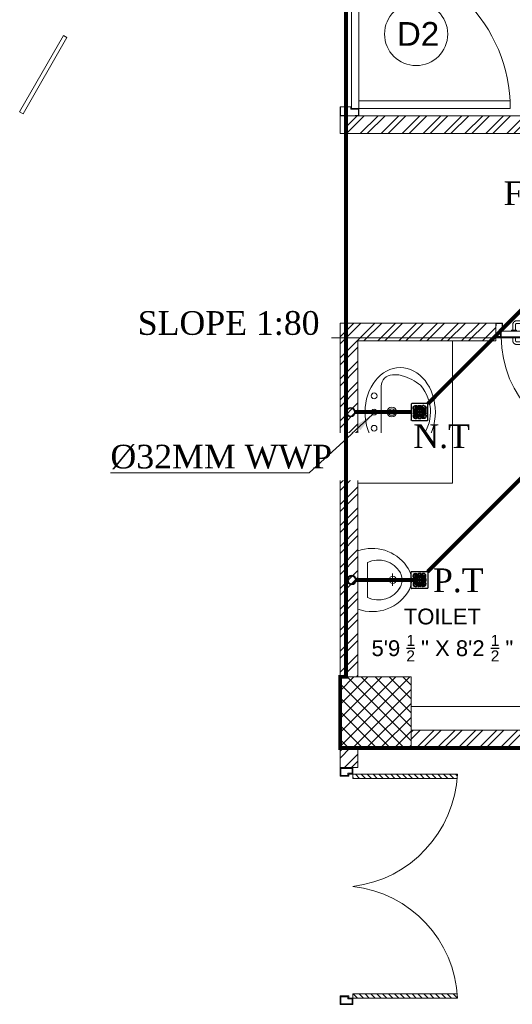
# Model space of a CAD drawing. Header units: inches. Extents: x 105152 to 158499, y 12149 to 30915.
# Tile 43 of 256: x 123697 to 123822, y 21210 to 21459. Entities that reach past the tile are written whole.
import ezdxf

# ---------------------------------------------------------------- set-up
doc = ezdxf.new("R2010")
doc.units = ezdxf.units.IN
doc.header["$MEASUREMENT"] = 0
for name, color, linetype, lineweight in [('AR - PLAN', 251, 'Continuous', 5), ('DRAINAGE ', 7, 'Continuous', 9), ('FLOOR RAISE', 4, 'Continuous', 5), ('PD_BRICK WALL_115', 134, 'Continuous', 30), ('PD_BRICK WALL_230', 4, 'Continuous', 50), ('PD_COLUMN', 2, 'Continuous', 60), ('PD_DOOR', 42, 'Continuous', 25), ('PD_FIXTURE', 21, 'Continuous', 25), ('PD_FURNITURE_LOOSE', 20, 'Continuous', 18), ('PD_HATCH', 45, 'Continuous', 9), ('PP- 50DIA Soil Waste Sewer pipe', 54, 'Continuous', 25), ('PP- 75DIA Soil Waste Sewer pipe', 90, 'Continuous', 9), ('PP-Soil Pipe', 1, 'Continuous', 25), ('PP-TEXT', 7, 'Continuous', 40), ('PP-WWP', 3, 'Continuous', 25)]:
    doc.layers.add(name, color=color, linetype=linetype, lineweight=lineweight)
doc.layers.add('PD_025_TEXT', color=61, linetype='Continuous')
doc.layers.add('THIET-BI', color=21, linetype='Continuous')
doc.styles.add('Arial', font='GOTHIC.TTF')
doc.styles.get("Standard").update_dxf_attribs({"font": 'arial.ttf', "height": 6})
doc.styles.add('style1', font='arial.ttf', dxfattribs={"height": 500})
doc.styles.add('TIMES NEW ROMAN', font='times.ttf')
doc.dimstyles.new('PP-DIM', dxfattribs={"dimtxt": 4, "dimasz": 1, "dimexe": 1, "dimexo": 1, "dimgap": 0.09, "dimtad": 0, "dimdec": 0, "dimzin": 0, "dimdsep": 46, "dimlunit": 4, "dimtxsty": 'TIMES NEW ROMAN', "dimblk": 'ARCHTICK', "dimcen": 0.09, "dimdle": 1, "dimclrd": 256, "dimclre": 256, "dimclrt": 256, "dimadec": 0, "dimazin": 0, "dimtfac": 1, "dimtdec": 4, "dimtofl": 0, "dimtmove": 1, "dimatfit": 3, "dimfxl": 1, "dimtolj": 1, "dimtzin": 0, "dimlwd": -1, "dimlwe": -1, "dimarcsym": 0})

# ---------------------------------------------------------------- blocks, each defined once
blk = doc.blocks.new('door 1')
at = {"layer": 'PD_DOOR', "color": 251, "lineweight": 5}
for p, q in [((159755.9, 15337.6), (159695.9, 15337.6)), ((159695.9, 15337.6), (159695.9, 15312.6)), ((159695.9, 15312.6), (159695.9, 15337.6)), ((159695.9, 15337.6), (159755.9, 15337.6)), ((159695.9, 15212.6), (159695.9, 15337.6)), ((159755.9, 15265.6), (159755.9, 15337.6)), ((159755.9, 15337.6), (159755.9, 15265.6)), ((160472.9, 15356.5), (160472.9, 15360.1)), ((160472.9, 15360.1), (160472.9, 15356.5)), ((160602.9, 15360.1), (160472.9, 15360.1)), ((160472.9, 15360.1), (160472.9, 15359.7)), ((160472.9, 15335.1), (160472.9, 15360.1)), ((160472.9, 15359.7), (160472.9, 15335.6)), ((160472.9, 15335.1), (160472.9, 15338.8)), ((160472.9, 15338.8), (160472.9, 15335.1)), ((160795.9, 15337.6), (160735.9, 15337.6)), ((160735.9, 15337.6), (160735.9, 15265.6)), ((160735.9, 15265.6), (160735.9, 15337.6)), ((160735.9, 15337.6), (160795.9, 15337.6)), ((160795.9, 15312.6), (160795.9, 15337.6)), ((160795.9, 15337.6), (160795.9, 15312.6)), ((160795.9, 15337.6), (160795.9, 15212.6)), ((159695.9, 15312.6), (159697.9, 15312.6)), ((159697.9, 15312.6), (159695.9, 15312.6)), ((159697.9, 15312.6), (159697.9, 15335.6)), ((159697.9, 15335.6), (159753.9, 15335.6)), ((159753.9, 15335.6), (159697.9, 15335.6)), ((159697.9, 15335.6), (159697.9, 15312.6)), ((159753.9, 15335.6), (159753.9, 15267.6)), ((159753.9, 15267.6), (159753.9, 15335.6)), ((160472.9, 15335.6), (160472.9, 15335.1)), ((160472.9, 15335.1), (160602.9, 15335.1)), ((160605.4, 15272.6), (160605.4, 15262.6)), ((160622.1, 15272.6), (160605.4, 15272.6)), ((160605.4, 15272.6), (160622.1, 15272.6)), ((160615.4, 15322.6), (160615.4, 15272.6)), ((160640.4, 15272.6), (160615.4, 15272.6)), ((160615.4, 15272.6), (160621.7, 15272.6)), ((160621.7, 15272.6), (160624.7, 15272.6)), ((160624.7, 15272.6), (160627.9, 15272.6)), ((160627.9, 15272.6), (160631.2, 15272.6)), ((160627.9, 15272.6), (160650.4, 15272.6)), ((160631.2, 15272.6), (160634.2, 15272.6)), ((160650.4, 15272.6), (160633.8, 15272.6)), ((160634.2, 15272.6), (160640.4, 15272.6)), ((160640.4, 15272.6), (160640.4, 15322.6)), ((160650.4, 15262.6), (160650.4, 15272.6)), ((160737.9, 15267.6), (160737.9, 15335.6)), ((160737.9, 15335.6), (160793.9, 15335.6)), ((160793.9, 15335.6), (160737.9, 15335.6)), ((160737.9, 15335.6), (160737.9, 15267.6)), ((160793.9, 15335.6), (160793.9, 15312.6)), ((160793.9, 15312.6), (160793.9, 15335.6)), ((160793.9, 15312.6), (160795.9, 15312.6)), ((160795.9, 15312.6), (160793.9, 15312.6)), ((159697.9, 15237.6), (159695.9, 15237.6)), ((159695.9, 15237.6), (159695.9, 15212.6)), ((159695.9, 15212.6), (159695.9, 15237.6)), ((159695.9, 15237.6), (159697.9, 15237.6)), ((159695.9, 15212.6), (159740.9, 15212.6)), ((159740.9, 15212.6), (159695.9, 15212.6)), ((159695.9, 15212.6), (159743.9, 15212.6)), ((159743.9, 15212.6), (159695.9, 15212.6)), ((159697.9, 15214.6), (159697.9, 15237.6)), ((159697.9, 15237.6), (159697.9, 15214.6)), ((159738.9, 15214.6), (159697.9, 15214.6)), ((159697.9, 15214.6), (159738.9, 15214.6)), ((159753.9, 15267.6), (159738.9, 15267.6)), ((159738.9, 15267.6), (159738.9, 15214.6)), ((159738.9, 15214.6), (159738.9, 15267.6)), ((159738.9, 15267.6), (159753.9, 15267.6)), ((159740.9, 15212.6), (159740.9, 15265.6)), ((159740.9, 15265.6), (159755.9, 15265.6)), ((159755.9, 15265.6), (159740.9, 15265.6)), ((159740.9, 15265.6), (159740.9, 15212.6)), ((160747.9, 15262.6), (159743.9, 15262.6)), ((159743.9, 15262.6), (159743.9, 15212.6)), ((160747.9, 15262.6), (159743.9, 15262.6)), ((159743.9, 15262.6), (159743.9, 15212.6)), ((159793.9, 15212.6), (159743.9, 15212.6)), ((159743.9, 15212.6), (159743.9, 14208.6)), ((159743.9, 15212.6), (160747.9, 15212.6)), ((159743.9, 15212.6), (159793.9, 15212.6)), ((159743.9, 15212.6), (159793.9, 15212.6)), ((159793.9, 15212.6), (159743.9, 15212.6)), ((159793.9, 14208.6), (159793.9, 15212.6)), ((159793.9, 15212.6), (160747.9, 15212.6)), ((159793.9, 15212.6), (160747.9, 15212.6)), ((160747.9, 15212.6), (159793.9, 15212.6)), ((160650.4, 15262.6), (160605.4, 15262.6)), ((160605.4, 15262.6), (160650.4, 15262.6)), ((160605.4, 15212.6), (160605.4, 15202.6)), ((160605.4, 15212.6), (160650.4, 15212.6)), ((160639.2, 15212.6), (160605.4, 15212.6)), ((160617.9, 15267.6), (160617.9, 15262.6)), ((160637.9, 15267.6), (160617.9, 15267.6)), ((160617.9, 15267.6), (160637.9, 15267.6)), ((160637.9, 15262.6), (160617.9, 15262.6)), ((160617.9, 15262.6), (160637.9, 15262.6)), ((160617.9, 15212.6), (160617.9, 15207.6)), ((160617.9, 15212.6), (160637.9, 15212.6)), ((160618.3, 15212.6), (160617.9, 15212.6)), ((160617.9, 15207.6), (160637.9, 15207.6)), ((160637.9, 15207.6), (160617.9, 15207.6)), ((160637.9, 15212.6), (160618.3, 15212.6)), ((160637.9, 15262.6), (160637.9, 15267.6)), ((160637.9, 15207.6), (160637.9, 15212.6)), ((160650.4, 15212.6), (160639.2, 15212.6)), ((160650.4, 15202.6), (160650.4, 15212.6)), ((160735.9, 15265.6), (160750.9, 15265.6)), ((160750.9, 15265.6), (160735.9, 15265.6)), ((160752.9, 15267.6), (160737.9, 15267.6)), ((160737.9, 15267.6), (160752.9, 15267.6)), ((160747.9, 15212.6), (160747.9, 15262.6)), ((160747.9, 15262.6), (160747.9, 15212.6)), ((160747.9, 15212.6), (160795.9, 15212.6)), ((160795.9, 15212.6), (160747.9, 15212.6)), ((160750.9, 15265.6), (160750.9, 15212.6)), ((160750.9, 15212.6), (160750.9, 15265.6)), ((160750.9, 15212.6), (160795.9, 15212.6)), ((160795.9, 15212.6), (160750.9, 15212.6)), ((160752.9, 15214.6), (160752.9, 15267.6)), ((160752.9, 15267.6), (160752.9, 15214.6)), ((160793.9, 15214.6), (160752.9, 15214.6)), ((160752.9, 15214.6), (160793.9, 15214.6)), ((160795.9, 15237.6), (160793.9, 15237.6)), ((160793.9, 15237.6), (160793.9, 15214.6)), ((160793.9, 15214.6), (160793.9, 15237.6)), ((160793.9, 15237.6), (160795.9, 15237.6)), ((160795.9, 15212.6), (160795.9, 15237.6)), ((160795.9, 15237.6), (160795.9, 15212.6)), ((160472.9, 15165.1), (160472.9, 15161.5)), ((160472.9, 15161.5), (160472.9, 15165.1)), ((160602.9, 15165.1), (160472.9, 15165.1)), ((160472.9, 15165.1), (160472.9, 15164.7)), ((160472.9, 15140.1), (160472.9, 15165.1)), ((160472.9, 15164.7), (160472.9, 15140.6)), ((160472.9, 15143.8), (160472.9, 15140.1)), ((160472.9, 15140.1), (160472.9, 15143.8)), ((160605.4, 15202.6), (160650.4, 15202.6)), ((160650.4, 15202.6), (160605.4, 15202.6)), ((160615.4, 15202.6), (160615.4, 15177.6)), ((160615.4, 15202.6), (160640.4, 15202.6)), ((160640.4, 15202.6), (160615.4, 15202.6)), ((160640.4, 15177.6), (160640.4, 15202.6)), ((160472.9, 15140.6), (160472.9, 15140.1)), ((160472.9, 15140.1), (160602.9, 15140.1)), ((159743.9, 14208.6), (159793.9, 14208.6))]:
    blk.add_line(p, q, dxfattribs=at)
at = {"layer": 'PD_DOOR', "color": 251, "lineweight": 5, "flags": 128}
for points in [[(160460.4, 15347.6), (160460.5, 15348.1), (160460.5, 15348.6), (160460.5, 15349.1), (160460.6, 15349.6), (160460.7, 15350.1), (160460.8, 15350.6), (160460.9, 15351.1), (160461.1, 15351.6), (160461.2, 15352), (160461.4, 15352.5), (160461.6, 15353), (160461.9, 15353.4), (160462.1, 15353.9), (160462.4, 15354.3), (160462.6, 15354.7), (160462.9, 15355.1), (160463.2, 15355.5), (160463.5, 15355.9), (160463.9, 15356.3), (160464.2, 15356.6), (160464.6, 15357), (160465, 15357.3), (160465.4, 15357.6), (160465.8, 15357.9), (160466.2, 15358.2), (160466.6, 15358.4), (160467, 15358.7), (160467.5, 15358.9), (160467.9, 15359.1), (160468.4, 15359.3), (160468.9, 15359.5), (160469.4, 15359.6), (160469.8, 15359.8), (160470.3, 15359.9), (160470.8, 15360), (160471.3, 15360), (160471.8, 15360.1), (160472.3, 15360.1), (160472.8, 15360.1), (160472.9, 15360.1)], [(160472.9, 15335.1), (160472.4, 15335.2), (160471.9, 15335.2), (160471.4, 15335.2), (160470.9, 15335.3), (160470.5, 15335.4), (160470, 15335.5), (160469.5, 15335.6), (160469, 15335.8), (160468.5, 15335.9), (160468.1, 15336.1), (160467.6, 15336.3), (160467.2, 15336.6), (160466.7, 15336.8), (160466.3, 15337.1), (160465.9, 15337.3), (160465.5, 15337.6), (160465.1, 15337.9), (160464.7, 15338.2), (160464.3, 15338.6), (160464, 15338.9), (160463.6, 15339.3), (160463.3, 15339.7), (160463, 15340.1), (160462.7, 15340.5), (160462.4, 15340.9), (160462.2, 15341.3), (160461.9, 15341.8), (160461.7, 15342.2), (160461.5, 15342.7), (160461.3, 15343.1), (160461.1, 15343.6), (160461, 15344.1), (160460.8, 15344.5), (160460.7, 15345), (160460.6, 15345.5), (160460.5, 15346), (160460.5, 15346.5), (160460.5, 15347), (160460.4, 15347.5), (160460.4, 15347.6)], [(160640.4, 15322.6), (160640.4, 15324.1), (160640.3, 15325.6), (160640.2, 15327.1), (160640, 15328.6), (160639.7, 15330.1), (160639.4, 15331.6), (160639, 15333), (160638.5, 15334.4), (160638, 15335.9), (160637.5, 15337.2), (160636.9, 15338.6), (160636.2, 15340), (160635.5, 15341.3), (160634.7, 15342.6), (160633.9, 15343.8), (160633, 15345), (160632.1, 15346.2), (160631.1, 15347.4), (160630.1, 15348.5), (160629.1, 15349.5), (160628, 15350.6), (160626.8, 15351.5), (160625.7, 15352.5), (160624.4, 15353.4), (160623.2, 15354.2), (160621.9, 15355), (160620.6, 15355.7), (160619.3, 15356.4), (160617.9, 15357), (160616.5, 15357.6), (160615.1, 15358.1), (160613.7, 15358.6), (160612.2, 15359), (160610.8, 15359.3), (160609.3, 15359.6), (160607.8, 15359.8), (160606.3, 15360), (160604.8, 15360.1), (160603.3, 15360.1), (160602.9, 15360.1)], [(160602.9, 15335.1), (160603.4, 15335.1), (160603.9, 15335.1), (160604.4, 15335.1), (160604.9, 15335), (160605.4, 15334.9), (160605.9, 15334.8), (160606.4, 15334.7), (160606.9, 15334.5), (160607.3, 15334.3), (160607.8, 15334.2), (160608.3, 15334), (160608.7, 15333.7), (160609.2, 15333.5), (160609.6, 15333.2), (160610, 15333), (160610.4, 15332.7), (160610.8, 15332.4), (160611.2, 15332), (160611.6, 15331.7), (160611.9, 15331.4), (160612.2, 15331), (160612.6, 15330.6), (160612.9, 15330.2), (160613.2, 15329.8), (160613.5, 15329.4), (160613.7, 15329), (160614, 15328.5), (160614.2, 15328.1), (160614.4, 15327.6), (160614.6, 15327.2), (160614.8, 15326.7), (160614.9, 15326.2), (160615.1, 15325.7), (160615.2, 15325.3), (160615.3, 15324.8), (160615.3, 15324.3), (160615.4, 15323.8), (160615.4, 15323.3), (160615.4, 15322.8), (160615.4, 15322.6)], [(160460.4, 15152.6), (160460.5, 15153.1), (160460.5, 15153.6), (160460.5, 15154.1), (160460.6, 15154.6), (160460.7, 15155.1), (160460.8, 15155.6), (160460.9, 15156.1), (160461.1, 15156.6), (160461.2, 15157), (160461.4, 15157.5), (160461.6, 15158), (160461.9, 15158.4), (160462.1, 15158.9), (160462.4, 15159.3), (160462.6, 15159.7), (160462.9, 15160.1), (160463.2, 15160.5), (160463.5, 15160.9), (160463.9, 15161.3), (160464.2, 15161.6), (160464.6, 15162), (160465, 15162.3), (160465.4, 15162.6), (160465.8, 15162.9), (160466.2, 15163.2), (160466.6, 15163.4), (160467, 15163.7), (160467.5, 15163.9), (160467.9, 15164.1), (160468.4, 15164.3), (160468.9, 15164.5), (160469.4, 15164.6), (160469.8, 15164.8), (160470.3, 15164.9), (160470.8, 15165), (160471.3, 15165), (160471.8, 15165.1), (160472.3, 15165.1), (160472.8, 15165.1), (160472.9, 15165.1)], [(160472.9, 15140.1), (160472.4, 15140.2), (160471.9, 15140.2), (160471.4, 15140.2), (160470.9, 15140.3), (160470.5, 15140.4), (160470, 15140.5), (160469.5, 15140.6), (160469, 15140.8), (160468.5, 15140.9), (160468.1, 15141.1), (160467.6, 15141.3), (160467.2, 15141.6), (160466.7, 15141.8), (160466.3, 15142.1), (160465.9, 15142.3), (160465.5, 15142.6), (160465.1, 15142.9), (160464.7, 15143.2), (160464.3, 15143.6), (160464, 15143.9), (160463.6, 15144.3), (160463.3, 15144.7), (160463, 15145.1), (160462.7, 15145.5), (160462.4, 15145.9), (160462.2, 15146.3), (160461.9, 15146.8), (160461.7, 15147.2), (160461.5, 15147.7), (160461.3, 15148.1), (160461.1, 15148.6), (160461, 15149.1), (160460.8, 15149.5), (160460.7, 15150), (160460.6, 15150.5), (160460.5, 15151), (160460.5, 15151.5), (160460.5, 15152), (160460.4, 15152.5), (160460.4, 15152.6)], [(160602.9, 15140.1), (160604.4, 15140.2), (160605.9, 15140.3), (160607.4, 15140.4), (160608.9, 15140.6), (160610.4, 15140.9), (160611.9, 15141.2), (160613.3, 15141.6), (160614.7, 15142), (160616.2, 15142.5), (160617.5, 15143.1), (160618.9, 15143.7), (160620.3, 15144.4), (160621.6, 15145.1), (160622.9, 15145.9), (160624.1, 15146.7), (160625.3, 15147.6), (160626.5, 15148.5), (160627.7, 15149.5), (160628.8, 15150.5), (160629.8, 15151.5), (160630.9, 15152.6), (160631.8, 15153.8), (160632.8, 15154.9), (160633.7, 15156.1), (160634.5, 15157.4), (160635.3, 15158.7), (160636, 15160), (160636.7, 15161.3), (160637.3, 15162.7), (160637.9, 15164.1), (160638.4, 15165.5), (160638.9, 15166.9), (160639.3, 15168.3), (160639.6, 15169.8), (160639.9, 15171.3), (160640.1, 15172.8), (160640.3, 15174.2), (160640.4, 15175.7), (160640.4, 15177.2), (160640.4, 15177.6)], [(160615.4, 15177.6), (160615.4, 15177.1), (160615.4, 15176.6), (160615.4, 15176.1), (160615.3, 15175.7), (160615.2, 15175.2), (160615.1, 15174.7), (160615, 15174.2), (160614.8, 15173.7), (160614.6, 15173.2), (160614.5, 15172.8), (160614.3, 15172.3), (160614, 15171.9), (160613.8, 15171.4), (160613.5, 15171), (160613.3, 15170.6), (160613, 15170.2), (160612.7, 15169.8), (160612.3, 15169.4), (160612, 15169), (160611.7, 15168.7), (160611.3, 15168.3), (160610.9, 15168), (160610.5, 15167.7), (160610.1, 15167.4), (160609.7, 15167.1), (160609.3, 15166.9), (160608.8, 15166.6), (160608.4, 15166.4), (160607.9, 15166.2), (160607.5, 15166), (160607, 15165.8), (160606.5, 15165.7), (160606, 15165.5), (160605.6, 15165.4), (160605.1, 15165.3), (160604.6, 15165.3), (160604.1, 15165.2), (160603.6, 15165.2), (160603.1, 15165.1), (160602.9, 15165.1)]]:
    blk.add_lwpolyline(points, dxfattribs=at)
at = {"layer": 'PD_DOOR', "color": 251, "lineweight": 5}
blk.add_arc((159743.9, 15212.6), 1004, 270, 0, dxfattribs=at)
blk = doc.blocks.new('DOOR1')
at = {"color": 251, "xscale": 0.03818181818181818, "yscale": 0.03818181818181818, "zscale": 0.03818181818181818, "rotation": 90}
blk.add_blockref('door 1', (-2370.94, -8406.75), dxfattribs=at)
blk = doc.blocks.new('LAVA1')
at = {"color": 251, "linetype": 'ByBlock', "lineweight": 5}
blk.add_lwpolyline([(-52.2, 182.6, 0.374236), (182.1, -52.2, 0.103818), (303.6, -13.9, 0.071348), (327, 1.8), (349.9, 24.6, 0.399589), (350, 123.6), (129.5, 344, 0.433457), (24.9, 350.2), (2, 327.3, 0.071348), (-13.7, 304, 0.103818)], format="xyb", close=True, dxfattribs=at)
for centre, radius in [((197.3, 338.6), 18), ((267.9, 267.8), 18), ((190.4, 190.4), 30), ((190.4, 190.4), 20), ((338.6, 197.1), 18)]:
    blk.add_circle(centre, radius, dxfattribs=at)
blk.add_ellipse((153.7, 153.7), major_axis=(194.7, -194.7), ratio=0.789646, dxfattribs=at)
blk = doc.blocks.new('A$C4B735736')
at = {"color": 251, "lineweight": 5}
for p, q in [((199.8, 256), (199.8, 184)), ((157.8, 220), (235.8, 220)), ((89.8, 60), (310, 60))]:
    blk.add_line(p, q, dxfattribs=at)
blk.add_lwpolyline([(247.6, 331.1, 0.268007), (111.4, 308.7, 0.334548), (15.8, 0), (383.9, 0, 0.372324), (260.1, 326.4, 0.066802)], format="xyb", close=True, dxfattribs=at)
blk.add_circle((198.8, 221), 23, dxfattribs=at)
for centre, radius, start, end in [((231.9, 130.6), 158.7, 119.10321, 206.41404), ((199.9, 180), 100, 51.34595, 129.06176), ((167.9, 130.6), 158.7, 333.58596, 60.70139)]:
    blk.add_arc(centre, radius, start, end, dxfattribs=at)
blk = doc.blocks.new('door')
at = {"lineweight": 5}
h = blk.add_hatch(dxfattribs=at)
h.set_pattern_fill('ANSI31', color=251, scale=10, style=0)
h.set_pattern_definition([(45, (10752.127, -6120.4824), (-0.883883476, 0.883883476), [])])
edge = h.paths.add_edge_path()
edge.add_arc((-14403.84, -18781.42), 31.42, 180, 182.3452)
edge.add_line((-14435.23, -18782.7), (-14403.84, -18782.7))
edge.add_line((-14403.84, -18782.7), (-14403.84, -18781.42))
edge.add_line((-14403.84, -18781.42), (-14435.26, -18781.42))
h = blk.add_hatch(dxfattribs=at)
h.set_pattern_fill('ANSI31', color=251, scale=10, style=0)
h.set_pattern_definition([(45, (10752.127, -6123.4768), (-0.883883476, 0.883883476), [])])
edge = h.paths.add_edge_path()
edge.add_arc((-14403.84, -18848.7), 31.42, 177.6548, 180, ccw=False)
edge.add_line((-14435.23, -18847.41), (-14403.84, -18847.41))
edge.add_line((-14403.84, -18847.41), (-14403.84, -18848.7))
edge.add_line((-14403.84, -18848.7), (-14435.26, -18848.7))
at = {"color": 251, "lineweight": 5}
for p, q in [((-14403.84, -18780.13), (-14403.84, -18782.7)), ((-14403.84, -18781.42), (-14435.26, -18781.42)), ((-14403.84, -18782.7), (-14435.23, -18782.7)), ((-14403.84, -18847.41), (-14435.23, -18847.41)), ((-14403.84, -18849.98), (-14403.84, -18847.41)), ((-14403.84, -18848.7), (-14435.26, -18848.7))]:
    blk.add_line(p, q, dxfattribs=at)
for points in [[(-14399.98, -18782.06), (-14399.98, -18779.49), (-14403.84, -18779.49), (-14403.84, -18781.42), (-14402.55, -18781.42), (-14402.55, -18782.06), (-14399.98, -18782.06)], [(-14399.98, -18848.05), (-14399.98, -18850.62), (-14403.84, -18850.62), (-14403.84, -18848.7), (-14402.55, -18848.7), (-14402.55, -18848.05), (-14399.98, -18848.05)]]:
    blk.add_lwpolyline(points, dxfattribs=at)
for points in [[(-14400.24, -18781.8), (-14400.24, -18779.74), (-14403.58, -18779.74), (-14403.58, -18781.16), (-14402.3, -18781.16), (-14402.3, -18781.8)], [(-14400.24, -18848.31), (-14400.24, -18850.37), (-14403.58, -18850.37), (-14403.58, -18848.95), (-14402.3, -18848.95), (-14402.3, -18848.31)]]:
    blk.add_lwpolyline(points, close=True, dxfattribs=at)
for centre, radius, start, end in [((-14399.51, -18779.61), 35.79, 182.8848, 263.0539), ((-14399.87, -18850.35), 35.42, 96.4258, 177.3294)]:
    blk.add_arc(centre, radius, start, end, dxfattribs=at)
blk = doc.blocks.new('FIRST FLOOR PLAN 0')
at = {"layer": 'PD_HATCH', "lineweight": 5}
h = blk.add_hatch(dxfattribs=at)
h.set_pattern_fill('ANSI32', color=251, scale=10)
h.set_pattern_definition([(45, (-550.7706, -242.3818), (-2.65165, 2.65165), []), (45, (-549.0028, -242.3818), (-2.65165, 2.65165), [])])
h.paths.add_polyline_path([(-540, -240.3), (-583.25, -240.3), (-583.25, -244.8), (-540, -244.8)])
h.paths.add_polyline_path([(-625.25, -240.3), (-668.5, -240.3), (-668.5, -244.8), (-625.25, -244.8)], flags=17)
h.paths.add_polyline_path([(-540, -323.5), (-540, -328), (-378, -328), (-378, -323.5), (-531, -323.5), (-531, -234), (-471, -234), (-471, -258), (-466.5, -258), (-466.5, -234), (-387, -234), (-387, -262), (-382.5, -262), (-382.5, -103), (-378, -103), (-378, -98.5), (-387, -98.5), (-387, -225), (-531, -225), (-531, -9), (-540, -9)])
h.paths.add_polyline_path([(-595.5, -332.94), (-591, -332.94), (-591, -328), (-582, -328), (-582, -323.5), (-668.5, -323.5), (-668.5, -168), (-745.5, -168), (-745.5, -172.5), (-673, -172.5), (-673, -323.5), (-729, -323.5), (-729, -328), (-595.5, -328)])
h = blk.add_hatch(dxfattribs=at)
h.set_pattern_fill('ANSI32', color=251, scale=10)
h.set_pattern_definition([(45, (-134142.243, -19588.7534), (-2.65165043, 2.65165043), []), (45, (-134140.475, -19588.7534), (-2.65165043, 2.65165043), [])])
h.paths.add_polyline_path([(-707.5, -220.5), (-747, -220.5), (-747, -310), (-742.5, -310), (-742.5, -225), (-707.5, -225)])
h = blk.add_hatch(dxfattribs=at)
h.set_pattern_fill('ANSI37', color=251, scale=20)
h.set_pattern_definition([(45, (144327.2833, 25769.4912), (-1.767766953, 1.767766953), []), (135, (144327.2833, 25769.4912), (-1.767766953, -1.767766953), [])])
h.paths.add_polyline_path([(-729, -310), (-729, -328), (-747, -328), (-747, -310)])
h = blk.add_hatch(dxfattribs=at)
h.set_pattern_fill('ANSI32', color=251, scale=10)
h.set_pattern_definition([(45, (-134142.243, -19523.87), (-2.65165043, 2.65165043), []), (45, (-134140.475, -19523.87), (-2.65165043, 2.65165043), [])])
h.paths.add_polyline_path([(-742.5, -328), (-747, -328), (-747, -332.99), (-742.5, -332.99)])
at = {"layer": 'PD_BRICK WALL_115', "color": 251, "lineweight": 5}
for p, q in [((-747, -220.5), (-747, -310)), ((-747, -220.5), (-707.5, -220.5)), ((-742.5, -225), (-742.5, -310)), ((-742.5, -225), (-707.5, -225))]:
    blk.add_line(p, q, dxfattribs=at)
for points in [[(-729, -323.5), (-673, -323.5)], [(-673, -172.5), (-741, -172.5), (-741, -172.5), (-741, -172.5), (-741, -172.5), (-747, -172.5), (-747, -168), (-668.5, -168)], [(-595.5, -328), (-729, -328)]]:
    blk.add_lwpolyline(points, dxfattribs=at)
blk.add_lwpolyline([(-747, -328), (-742.5, -328), (-742.5, -332.99), (-747, -332.99)], close=True, dxfattribs=at)
at = {"layer": 'PD_BRICK WALL_230', "color": 251, "lineweight": 5}
blk.add_line((-707.5, -220.5), (-707.5, -225), dxfattribs=at)
at = {"layer": 'PD_COLUMN', "color": 251, "lineweight": 5}
blk.add_lwpolyline([(-729, -310), (-729, -328), (-747, -328), (-747, -310)], close=True, dxfattribs=at)
at = {"layer": 'PD_DOOR', "color": 251, "lineweight": 5}
blk.add_circle((-727.74, -147.32), 8, dxfattribs=at)
at = {"layer": 'PD_FIXTURE', "color": 251, "lineweight": 5, "ltscale": 12}
blk.add_line((-673, -317.5), (-729, -317.5), dxfattribs=at)
at = {"layer": 'PD_FURNITURE_LOOSE', "color": 251, "lineweight": 5}
blk.add_lwpolyline([(-816.22, -148.23), (-817.08, -147.73), (-828.21, -167), (-827.34, -167.5)], close=True, dxfattribs=at)
at = {"layer": 'THIET-BI', "color": 251, "lineweight": 5}
for p in [(-718.5, -225), (-742.5, -261)]:
    blk.add_line(p, (-718.5, -261), dxfattribs=at)
at = {"layer": 'PD_DOOR', "color": 251, "ltscale": 25}
blk.add_blockref('DOOR1', (2209.56, 2141.27), dxfattribs=at)
at = {"layer": 'PD_DOOR', "color": 251, "ltscale": 25, "xscale": -0.7142857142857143, "yscale": 0.7142857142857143, "zscale": 0.7142857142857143, "rotation": 89.999999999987}
blk.add_blockref('DOOR1', (-2326.98, -2332.33), dxfattribs=at)
at = {"layer": 'PD_DOOR', "color": 251, "ltscale": 25, "xscale": -0.842675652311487, "yscale": 0.842675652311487, "zscale": 0.842675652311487}
blk.add_blockref('door', (-12881.51, 15492.02), dxfattribs=at)
at = {"layer": 'THIET-BI', "color": 251}
for name, p, xscale, yscale, zscale, rotation in [('LAVA1', (-722.87, -243), 0.04096000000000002, 0.04096000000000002, 0.04096000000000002, 134.9999999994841), ('A$C4B735736', (-742.5, -277.5), 0.04000000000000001, 0.04000000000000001, 0.04000000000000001, 270)]:
    blk.add_blockref(name, p, dxfattribs=dict(at, xscale=xscale, yscale=yscale, zscale=zscale, rotation=rotation))
at = {"layer": 'PD_025_TEXT', "color": 251, "insert": (-785.33, -292.73), "char_height": 4, "width": 128.4952, "attachment_point": 1, "style": 'style1'}
blk.add_mtext('\\pxqc;\\A1;TOILET\\P5\'9 {\\H0.7x;\\S1/2;} " X 8\'2 {\\H0.7x;\\S1/2;} "', dxfattribs=at)
at = {"layer": 'PD_DOOR', "color": 251, "insert": (-732.6, -144.29), "char_height": 6, "width": 47.1418, "attachment_point": 1}
blk.add_mtext('D2', dxfattribs=at)
blk = doc.blocks.new('PP-GRATING')
at = {"linetype": 'Continuous'}
for p, q in [((-53.1, -49.4), (-53.1, 49.4)), ((-49.7, 52.9), (49.7, 52.9)), ((-38.9, 27.3), (-41, 27.3)), ((-41, 27.3), (-41, 19.3)), ((-38.9, 19.3), (-41, 19.3)), ((-41, 6.8), (-41, -6.8)), ((-38.9, 6.8), (-41, 6.8)), ((-38.9, 27.3), (-38.9, 19.3)), ((-38.9, 6.8), (-38.9, -6.8)), ((-36.7, 17), (-32.1, 17)), ((-36.7, 17), (-36.7, 15)), ((-36.7, 15), (-32.1, 15)), ((-32.1, 11.1), (-36.7, 11.1)), ((-36.7, 11.1), (-36.7, 9.1)), ((-32.1, 9.1), (-36.7, 9.1)), ((-32.1, 9.1), (-32.1, 11.1)), ((-29.8, 19.3), (-29.8, 27.3)), ((-27.8, 27.3), (-29.8, 27.3)), ((-29.8, 19.3), (-27.8, 19.3)), ((-29.8, -6.8), (-29.8, 6.8)), ((-29.8, 6.8), (-27.8, 6.8)), ((-27.8, 19.3), (-27.8, 27.3)), ((-27.8, -6.8), (-27.8, 6.8)), ((-27.6, 40.7), (-27.6, 38.6)), ((-19.6, 40.7), (-27.6, 40.7)), ((-19.6, 38.6), (-27.6, 38.6)), ((-27.6, 29.6), (-27.6, 27.5)), ((-27.6, 29.6), (-19.6, 29.6)), ((-27.6, 27.5), (-19.6, 27.5)), ((-23.9, 14.8), (-23.9, 19.3)), ((-21.9, 19.3), (-23.9, 19.3)), ((-21.9, 14.8), (-23.9, 14.8)), ((-23.9, -2.3), (-23.9, 2.3)), ((-21.9, 2.3), (-23.9, 2.3)), ((-21.9, 14.8), (-21.9, 19.3)), ((-21.9, -2.3), (-21.9, 2.3)), ((-19.6, 38.6), (-19.6, 40.7)), ((-19.6, 27.5), (-19.6, 29.6)), ((-19.6, 23.6), (-15.1, 23.6)), ((-19.6, 21.6), (-19.6, 23.6)), ((-19.6, 21.6), (-15.1, 21.6)), ((-15.1, 12.5), (-19.6, 12.5)), ((-19.6, 12.5), (-19.6, 10.5)), ((-15.1, 10.5), (-19.6, 10.5)), ((-19.6, 6.6), (-15.1, 6.6)), ((-19.6, 4.5), (-19.6, 6.6)), ((-19.6, 4.5), (-15.1, 4.5)), ((-17.3, 31.8), (-17.3, 36.4)), ((-15.3, 36.4), (-17.3, 36.4)), ((-17.3, 31.8), (-15.3, 31.8)), ((-15.3, 31.8), (-15.3, 36.4)), ((-15.1, 23.6), (-15.1, 21.6)), ((-15.1, 12.5), (-15.1, 10.5)), ((-15.1, 6.6), (-15.1, 4.5)), ((-12.8, 19.3), (-12.8, 14.8)), ((-10.7, 19.3), (-12.8, 19.3)), ((-12.8, 14.8), (-10.7, 14.8)), ((-12.8, 2.3), (-12.8, -2.3)), ((-10.7, 2.3), (-12.8, 2.3)), ((-11.4, 36.4), (-11.4, 31.8)), ((-9.4, 36.4), (-11.4, 36.4)), ((-11.4, 31.8), (-9.4, 31.8)), ((-10.7, 19.3), (-10.7, 14.8)), ((-10.7, 2.3), (-10.7, -2.3)), ((-9.4, 36.4), (-9.4, 31.8)), ((-7.1, 38.6), (-7.1, 40.7)), ((-7.1, 40.7), (6.5, 40.7)), ((-7.1, 38.6), (6.5, 38.6)), ((-7.1, 29.6), (6.5, 29.6)), ((-7.1, 29.6), (-7.1, 27.5)), ((-7.1, 27.5), (6.5, 27.5)), ((-6.9, 14.8), (-6.9, 19.3)), ((-4.8, 19.3), (-6.9, 19.3)), ((-4.8, 14.8), (-6.9, 14.8)), ((-6.9, -2.3), (-6.9, 2.3)), ((-4.8, 2.3), (-6.9, 2.3)), ((-4.8, 14.8), (-4.8, 19.3)), ((-4.8, -2.3), (-4.8, 2.3)), ((-2.6, 23.6), (2, 23.6)), ((-2.6, 21.6), (-2.6, 23.6)), ((-2.6, 21.6), (2, 21.6)), ((2, 12.5), (-2.6, 12.5)), ((-2.6, 12.5), (-2.6, 10.5)), ((2, 10.5), (-2.6, 10.5)), ((-2.6, 6.6), (2, 6.6)), ((-2.6, 4.5), (-2.6, 6.6)), ((-2.6, 4.5), (2, 4.5)), ((2, 23.6), (2, 21.6)), ((2, 12.5), (2, 10.5)), ((2, 6.6), (2, 4.5)), ((4.3, 19.3), (4.3, 14.8)), ((6.3, 19.3), (4.3, 19.3)), ((4.3, 14.8), (6.3, 14.8)), ((4.3, 2.3), (4.3, -2.3)), ((6.3, 2.3), (4.3, 2.3)), ((6.3, 19.3), (6.3, 14.8)), ((6.3, 2.3), (6.3, -2.3)), ((6.5, 40.7), (6.5, 38.6)), ((6.5, 29.6), (6.5, 27.5)), ((8.8, 31.8), (8.8, 36.4)), ((10.9, 36.4), (8.8, 36.4)), ((8.8, 31.8), (10.9, 31.8)), ((10.2, 14.8), (10.2, 19.3)), ((12.2, 19.3), (10.2, 19.3)), ((12.2, 14.8), (10.2, 14.8)), ((10.2, -2.3), (10.2, 2.3)), ((12.2, 2.3), (10.2, 2.3)), ((10.9, 31.8), (10.9, 36.4)), ((12.2, 14.8), (12.2, 19.3)), ((12.2, -2.3), (12.2, 2.3)), ((14.5, 23.6), (19, 23.6)), ((14.5, 21.6), (14.5, 23.6)), ((14.5, 21.6), (19, 21.6)), ((19, 12.5), (14.5, 12.5)), ((14.5, 12.5), (14.5, 10.5)), ((19, 10.5), (14.5, 10.5)), ((14.5, 6.6), (19, 6.6)), ((14.5, 4.5), (14.5, 6.6)), ((14.5, 4.5), (19, 4.5)), ((14.7, 31.8), (14.7, 36.4)), ((14.7, 36.4), (16.8, 36.4)), ((16.8, 31.8), (14.7, 31.8)), ((16.8, 31.8), (16.8, 36.4)), ((19, 40.7), (27, 40.7)), ((19, 38.6), (19, 40.7)), ((19, 38.6), (27, 38.6)), ((27, 29.6), (19, 29.6)), ((19, 27.5), (19, 29.6)), ((27, 27.5), (19, 27.5)), ((19, 23.6), (19, 21.6)), ((19, 12.5), (19, 10.5)), ((19, 6.6), (19, 4.5)), ((21.3, 19.3), (21.3, 14.8)), ((23.4, 19.3), (21.3, 19.3)), ((21.3, 14.8), (23.4, 14.8)), ((21.3, 2.3), (21.3, -2.3)), ((23.4, 2.3), (21.3, 2.3)), ((23.4, 19.3), (23.4, 14.8)), ((23.4, 2.3), (23.4, -2.3)), ((27, 40.7), (27, 38.6)), ((27, 29.6), (27, 27.5)), ((27.2, 19.3), (27.2, 27.3)), ((27.2, 27.3), (29.3, 27.3)), ((29.3, 19.3), (27.2, 19.3)), ((27.2, -6.8), (27.2, 6.8)), ((29.3, 6.8), (27.2, 6.8)), ((29.3, 19.3), (29.3, 27.3)), ((29.3, -6.8), (29.3, 6.8)), ((36.1, 17), (31.5, 17)), ((36.1, 15), (31.5, 15)), ((31.5, 11.1), (36.1, 11.1)), ((31.5, 9.1), (31.5, 11.1)), ((31.5, 9.1), (36.1, 9.1)), ((36.1, 17), (36.1, 15)), ((36.1, 11.1), (36.1, 9.1)), ((38.4, 27.3), (38.4, 19.3)), ((38.4, 27.3), (40.4, 27.3)), ((38.4, 19.3), (40.4, 19.3)), ((38.4, 6.8), (38.4, -6.8)), ((38.4, 6.8), (40.4, 6.8)), ((40.4, 27.3), (40.4, 19.3)), ((40.4, 6.8), (40.4, -6.8)), ((52.6, 50), (52.6, -48.9)), ((49.2, -52.3), (-50.3, -52.3)), ((-41, -6.8), (-38.9, -6.8)), ((-41, -27.3), (-41, -19.3)), ((-38.9, -19.3), (-41, -19.3)), ((-38.9, -27.3), (-41, -27.3)), ((-38.9, -27.3), (-38.9, -19.3)), ((-36.7, -9.1), (-32.1, -9.1)), ((-36.7, -9.1), (-36.7, -11.1)), ((-36.7, -11.1), (-32.1, -11.1)), ((-36.7, -17), (-36.7, -15)), ((-36.7, -15), (-32.1, -15)), ((-36.7, -17), (-32.1, -17)), ((-32.1, -9.1), (-32.1, -11.1)), ((-29.8, -6.8), (-27.8, -6.8)), ((-29.8, -19.3), (-27.8, -19.3)), ((-29.8, -19.3), (-29.8, -27.3)), ((-27.8, -27.3), (-29.8, -27.3)), ((-27.8, -19.3), (-27.8, -27.3)), ((-27.6, -27.5), (-19.6, -27.5)), ((-27.6, -29.6), (-27.6, -27.5)), ((-27.6, -29.6), (-19.6, -29.6)), ((-27.6, -40.7), (-27.6, -38.6)), ((-19.6, -38.6), (-27.6, -38.6)), ((-19.6, -40.7), (-27.6, -40.7)), ((-21.9, -2.3), (-23.9, -2.3)), ((-23.9, -19.3), (-23.9, -14.8)), ((-21.9, -14.8), (-23.9, -14.8)), ((-21.9, -19.3), (-23.9, -19.3)), ((-21.9, -19.3), (-21.9, -14.8)), ((-15.1, -4.5), (-19.6, -4.5)), ((-19.6, -4.5), (-19.6, -6.6)), ((-15.1, -6.6), (-19.6, -6.6)), ((-19.6, -10.5), (-15.1, -10.5)), ((-19.6, -12.5), (-19.6, -10.5)), ((-19.6, -12.5), (-15.1, -12.5)), ((-15.1, -21.6), (-19.6, -21.6)), ((-19.6, -21.6), (-19.6, -23.6)), ((-15.1, -23.6), (-19.6, -23.6)), ((-19.6, -27.5), (-19.6, -29.6)), ((-19.6, -38.6), (-19.6, -40.7)), ((-17.3, -31.8), (-17.3, -36.4)), ((-17.3, -31.8), (-15.3, -31.8)), ((-15.3, -36.4), (-17.3, -36.4)), ((-15.3, -31.8), (-15.3, -36.4)), ((-15.1, -4.5), (-15.1, -6.6)), ((-15.1, -10.5), (-15.1, -12.5)), ((-15.1, -21.6), (-15.1, -23.6)), ((-12.8, -2.3), (-10.7, -2.3)), ((-12.8, -14.8), (-12.8, -19.3)), ((-10.7, -14.8), (-12.8, -14.8)), ((-12.8, -19.3), (-10.7, -19.3)), ((-11.4, -36.4), (-11.4, -31.8)), ((-11.4, -31.8), (-9.4, -31.8)), ((-9.4, -36.4), (-11.4, -36.4)), ((-10.7, -14.8), (-10.7, -19.3)), ((-9.4, -36.4), (-9.4, -31.8)), ((-7.1, -27.5), (6.5, -27.5)), ((-7.1, -29.6), (-7.1, -27.5)), ((-7.1, -29.6), (6.5, -29.6)), ((6.5, -38.6), (-7.1, -38.6)), ((-7.1, -38.6), (-7.1, -40.7)), ((6.5, -40.7), (-7.1, -40.7)), ((-4.8, -2.3), (-6.9, -2.3)), ((-6.9, -19.3), (-6.9, -14.8)), ((-4.8, -14.8), (-6.9, -14.8)), ((-4.8, -19.3), (-6.9, -19.3)), ((-4.8, -19.3), (-4.8, -14.8)), ((2, -4.5), (-2.6, -4.5)), ((-2.6, -4.5), (-2.6, -6.6)), ((2, -6.6), (-2.6, -6.6)), ((-2.6, -10.5), (2, -10.5)), ((-2.6, -12.5), (-2.6, -10.5)), ((-2.6, -12.5), (2, -12.5)), ((2, -21.6), (-2.6, -21.6)), ((-2.6, -21.6), (-2.6, -23.6)), ((2, -23.6), (-2.6, -23.6)), ((2, -4.5), (2, -6.6)), ((2, -10.5), (2, -12.5)), ((2, -21.6), (2, -23.6)), ((4.3, -2.3), (6.3, -2.3)), ((4.3, -14.8), (4.3, -19.3)), ((6.3, -14.8), (4.3, -14.8)), ((4.3, -19.3), (6.3, -19.3)), ((6.3, -14.8), (6.3, -19.3)), ((6.5, -29.6), (6.5, -27.5)), ((6.5, -38.7), (6.5, -40.7)), ((8.8, -31.8), (8.8, -36.4)), ((8.8, -31.8), (10.9, -31.8)), ((8.8, -36.4), (10.9, -36.4)), ((12.2, -2.3), (10.2, -2.3)), ((10.2, -19.3), (10.2, -14.8)), ((12.2, -14.8), (10.2, -14.8)), ((12.2, -19.3), (10.2, -19.3)), ((10.9, -31.8), (10.9, -36.4)), ((12.2, -19.3), (12.2, -14.8)), ((19, -4.5), (14.5, -4.5)), ((14.5, -4.5), (14.5, -6.6)), ((19, -6.6), (14.5, -6.6)), ((14.5, -10.5), (19, -10.5)), ((14.5, -12.5), (14.5, -10.5)), ((14.5, -12.5), (19, -12.5)), ((19, -21.6), (14.5, -21.6)), ((14.5, -21.6), (14.5, -23.6)), ((19, -23.6), (14.5, -23.6)), ((14.7, -31.8), (14.7, -36.4)), ((16.8, -31.8), (14.7, -31.8)), ((14.7, -36.4), (16.8, -36.4)), ((16.8, -31.8), (16.8, -36.4)), ((19, -4.5), (19, -6.6)), ((19, -10.5), (19, -12.5)), ((19, -21.6), (19, -23.6)), ((27, -27.5), (19, -27.5)), ((19, -27.5), (19, -29.6)), ((27, -29.6), (19, -29.6)), ((19, -38.6), (19, -40.7)), ((19, -38.6), (27, -38.6)), ((19, -40.7), (27, -40.7)), ((21.3, -2.3), (23.4, -2.3)), ((21.3, -14.8), (21.3, -19.3)), ((23.4, -14.8), (21.3, -14.8)), ((21.3, -19.3), (23.4, -19.3)), ((23.4, -14.8), (23.4, -19.3)), ((27, -29.6), (27, -27.5)), ((27, -40.7), (27, -38.6)), ((29.3, -6.8), (27.2, -6.8)), ((27.2, -19.3), (27.2, -27.3)), ((29.3, -19.3), (27.2, -19.3)), ((27.2, -27.3), (29.3, -27.3)), ((29.3, -19.3), (29.3, -27.3)), ((36.1, -9.1), (31.5, -9.1)), ((31.5, -9.1), (31.5, -11.1)), ((36.1, -11.1), (31.5, -11.1)), ((36.1, -15), (31.5, -15)), ((36.1, -17), (31.5, -17)), ((36.1, -9.1), (36.1, -11.1)), ((36.1, -17), (36.1, -15)), ((40.4, -6.8), (38.4, -6.8)), ((38.4, -19.3), (40.4, -19.3)), ((38.4, -27.3), (38.4, -19.3)), ((38.4, -27.3), (40.4, -27.3)), ((40.4, -27.3), (40.4, -19.3))]:
    blk.add_line(p, q, dxfattribs=at)
for centre, radius, start, end in [((-49.7, 49.4), 3.41, 90, 180), ((-27.6, 27.3), 13.4, 89.99999, 180), ((-36.7, 19.3), 4.32, 180, 270), ((-36.7, 6.8), 4.32, 89.99999, 180), ((-27.6, 27.3), 11.4, 89.99999, 180), ((-36.7, 19.3), 2.27, 180, 270), ((-36.7, 6.8), 2.27, 89.99999, 180), ((-32.1, 19.3), 4.32, 269.99999, 360), ((-32.1, 19.3), 2.27, 269.99999, 360), ((-32.1, 6.8), 4.32, 360, 90), ((-32.1, 6.8), 2.27, 360, 90), ((-27.6, 27.3), 2.27, 90, 180), ((-27.6, 27.3), 0.227, 90, 180), ((-19.6, 19.3), 4.32, 90, 180), ((-19.6, 14.8), 4.32, 180, 270.00001), ((-19.6, 2.3), 4.32, 90, 180), ((-19.6, 19.3), 2.27, 89.99999, 180), ((-19.6, 19.3), 2.27, 90, 180), ((-19.6, 14.8), 2.27, 180, 270), ((-19.6, 2.3), 2.27, 89.99999, 180), ((-19.6, 2.3), 2.27, 90, 180), ((-19.6, 36.4), 4.32, 360, 90), ((-19.6, 36.4), 2.27, 360, 90), ((-19.6, 31.8), 4.32, 269.99999, 360), ((-19.6, 31.8), 2.27, 269.99999, 360), ((-15.1, 19.3), 4.32, 360, 90), ((-15.1, 19.3), 2.27, 360, 90), ((-15.1, 14.8), 2.27, 269.99999, 360), ((-15.1, 14.8), 4.32, 270, 0), ((-15.1, 2.3), 4.32, 360, 90), ((-15.1, 2.3), 2.27, 360, 90), ((-7.1, 36.4), 4.32, 89.99999, 180), ((-7.1, 31.8), 4.32, 180, 270), ((-7.1, 36.4), 2.27, 89.99999, 180), ((-7.1, 31.8), 2.27, 180, 270), ((-2.6, 19.3), 4.32, 90, 180), ((-2.6, 14.8), 4.32, 180, 270.00001), ((-2.6, 2.3), 4.32, 90, 180), ((-2.6, 19.3), 2.27, 90, 180), ((-2.6, 19.3), 2.27, 90, 180), ((-2.6, 14.8), 2.27, 180, 270.00001), ((-2.6, 2.3), 2.27, 90, 180), ((-2.6, 2.3), 2.27, 90, 180), ((2, 19.3), 4.32, 360, 90), ((2, 19.3), 2.27, 360, 90), ((2, 14.8), 2.27, 270, 0), ((2, 14.8), 4.32, 270, 0), ((2, 2.3), 4.32, 360, 90), ((2, 2.3), 2.27, 360, 90), ((6.5, 36.4), 4.32, 360, 90), ((6.5, 36.4), 2.27, 360, 90), ((6.5, 31.8), 4.32, 270, 360), ((6.5, 31.8), 2.27, 270, 360), ((14.5, 19.3), 4.32, 90, 180), ((14.5, 14.8), 4.32, 180, 270.00001), ((14.5, 2.3), 4.32, 90, 180), ((14.5, 19.3), 2.27, 90, 180), ((14.5, 14.8), 2.27, 180, 270.00001), ((14.5, 2.3), 2.27, 90, 180), ((14.5, 2.3), 2.27, 90, 180), ((19, 36.4), 4.32, 90, 180), ((19, 31.8), 4.32, 180, 270.00001), ((19, 36.4), 2.27, 90, 180), ((19, 31.8), 2.27, 180, 270.00001), ((19, 19.3), 4.32, 360, 90), ((19, 19.3), 2.27, 360, 90), ((19, 14.8), 2.27, 270, 0), ((19, 14.8), 4.32, 270, 0), ((19, 2.3), 4.32, 360, 90), ((19, 2.3), 2.27, 360, 90), ((27, 27.3), 13.4, 0, 90), ((27, 27.3), 11.4, 0, 90), ((27, 27.3), 2.27, 0, 90), ((27, 27.3), 0.227, 0, 90), ((31.5, 19.3), 4.32, 180, 270.00001), ((31.5, 6.8), 4.32, 90, 180), ((31.5, 19.3), 2.27, 180, 270.00001), ((31.5, 6.8), 2.27, 90, 180), ((36.1, 19.3), 2.27, 270, 0), ((36.1, 19.3), 4.32, 270, 0), ((36.1, 6.8), 4.32, 360, 90), ((36.1, 6.8), 2.27, 360, 90), ((49.7, 50), 2.84, 360, 90), ((-50.7, -49.8), 2.49, 171.25907, 278.75666), ((-36.7, -6.8), 4.32, 180, 270), ((-36.7, -19.3), 4.32, 90, 180), ((-27.6, -27.3), 13.4, 180, 270), ((-36.7, -6.8), 2.27, 180, 270), ((-36.7, -19.3), 2.27, 90, 180), ((-27.6, -27.3), 11.4, 180, 270), ((-32.1, -6.8), 4.32, 269.99999, 360), ((-32.1, -6.8), 2.27, 269.99999, 360), ((-32.1, -19.3), 4.32, 360, 90.00001), ((-32.1, -19.3), 2.27, 360, 90.00001), ((-27.6, -27.3), 2.27, 180, 270), ((-27.6, -27.3), 0.227, 180, 270), ((-19.6, -2.3), 4.32, 180, 270.00001), ((-19.6, -14.8), 4.32, 90, 180), ((-19.6, -19.3), 4.32, 180, 270.00001), ((-19.6, -2.3), 2.27, 180, 270), ((-19.6, -14.8), 2.27, 89.99999, 180), ((-19.6, -14.8), 2.27, 90, 180), ((-19.6, -19.3), 2.27, 180, 270), ((-19.6, -31.8), 4.32, 360, 90.00001), ((-19.6, -31.8), 2.27, 360, 90.00001), ((-19.6, -36.4), 4.32, 270, 0), ((-19.6, -36.4), 2.27, 270, 0), ((-15.1, -2.3), 2.27, 269.99999, 360), ((-15.1, -2.3), 4.32, 270, 0), ((-15.1, -14.8), 4.32, 360, 90), ((-15.1, -14.8), 2.27, 360, 90), ((-15.1, -19.3), 2.27, 270, 360), ((-15.1, -19.3), 4.32, 270, 0), ((-7.1, -31.8), 4.32, 90, 180), ((-7.1, -36.4), 4.32, 180, 270.00001), ((-7.1, -31.8), 2.27, 90, 180), ((-7.1, -36.4), 2.27, 180, 270.00001), ((-2.6, -2.3), 4.32, 180, 270.00001), ((-2.6, -14.8), 4.32, 90, 180), ((-2.6, -19.3), 4.32, 180, 270.00001), ((-2.6, -2.3), 2.27, 180, 270.00001), ((-2.6, -14.8), 2.27, 90, 180), ((-2.6, -14.8), 2.27, 90, 180), ((-2.6, -19.3), 2.27, 180, 270.00001), ((2, -2.3), 2.27, 270, 0), ((2, -2.3), 4.32, 270, 0), ((2, -14.8), 4.32, 360, 90), ((2, -14.8), 2.27, 360, 90), ((2, -19.3), 2.27, 270, 0), ((2, -19.3), 4.32, 270, 0), ((6.5, -31.8), 4.32, 360, 90), ((6.5, -31.8), 2.27, 360, 90), ((6.6, -36.4), 2.27, 269.679, 359.67901), ((6.6, -36.4), 4.32, 269.679, 359.67901), ((14.5, -2.3), 4.32, 180, 270.00001), ((14.5, -14.8), 4.32, 90, 180), ((14.5, -19.3), 4.32, 180, 270.00001), ((14.5, -2.3), 2.27, 180, 270.00001), ((14.5, -14.8), 2.27, 90, 180), ((14.5, -14.8), 2.27, 90, 180), ((14.5, -19.3), 2.27, 180, 270), ((19, -31.8), 4.32, 89.99999, 180), ((19, -36.4), 4.32, 180, 270), ((19, -31.8), 2.27, 89.99999, 180), ((19, -36.4), 2.27, 180, 270), ((19, -2.3), 2.27, 270, 0), ((19, -2.3), 4.32, 270, 0), ((19, -14.8), 4.32, 360, 90), ((19, -14.8), 2.27, 360, 90), ((19, -19.3), 2.27, 270, 0), ((19, -19.3), 4.32, 270, 0), ((27, -27.3), 2.27, 270, 360), ((27, -27.3), 0.227, 270, 360), ((27, -27.3), 13.4, 269.99999, 360), ((27, -27.3), 11.4, 269.99999, 360), ((31.5, -6.8), 4.32, 180, 270.00001), ((31.5, -19.3), 4.32, 89.99999, 180), ((31.5, -6.8), 2.27, 180, 270.00001), ((31.5, -19.3), 2.27, 89.99999, 180), ((36.1, -6.8), 2.27, 270, 0), ((36.1, -6.8), 4.32, 270, 0), ((36.1, -19.3), 4.32, 360, 90), ((36.1, -19.3), 2.27, 360, 90), ((49.2, -48.9), 3.41, 270, 360)]:
    blk.add_arc(centre, radius, start, end, dxfattribs=at)
blk = doc.blocks.new('BT-PP')
for radius in [37.5, 33.8]:
    blk.add_circle((0, 0), radius)
blk = doc.blocks.new('DRAINAGE')
at = {"layer": 'PP- 50DIA Soil Waste Sewer pipe'}
blk.add_lwpolyline([(296.27, 402.09, 1, 1, 0), (281.95, 402.09, 1, 1, 0)], format="xyseb", dxfattribs=at)
at = {"layer": 'PP- 75DIA Soil Waste Sewer pipe', "ltscale": 0.015, "const_width": 1}
blk.add_lwpolyline([(300.48, 404.2), (354.23, 457.95)], dxfattribs=at)
at = {"layer": 'PP-Soil Pipe', "color": 1, "ltscale": 0.015, "const_width": 1}
blk.add_lwpolyline([(282.32, 359.59), (297.26, 359.59)], dxfattribs=at)
at = {"layer": 'PP- 50DIA Soil Waste Sewer pipe', "xscale": -0.02961412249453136, "yscale": 0.02961412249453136, "zscale": 0.02961412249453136}
blk.add_blockref('BT-PP', (280.95, 402.09), dxfattribs=at)
at = {"layer": 'PP-Soil Pipe', "color": 1, "ltscale": 0.015}
for name, p, xscale, yscale, zscale, rotation in [('PP-GRATING', (298.37, 359.59), 0.04021621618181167, 0.04021621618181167, 40.21621618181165, 269.9999999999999), ('BT-PP', (281.21, 359.59), -0.02961412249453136, 0.02961412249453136, 0.02961412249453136, 270), ('BT-PP', (298.37, 359.59), -0.02961412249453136, 0.02961412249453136, 0.02961412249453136, 270)]:
    blk.add_blockref(name, p, dxfattribs=dict(at, xscale=xscale, yscale=yscale, zscale=zscale, rotation=rotation))
at = {"layer": 'PP-WWP', "xscale": -0.04021621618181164, "yscale": 0.04021621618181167, "zscale": 40.21621618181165, "rotation": 89.99999999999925}
blk.add_blockref('PP-GRATING', (298.41, 402.09), dxfattribs=at)
at = {"layer": 'PP-TEXT', "insert": (220.07, 387.58), "char_height": 6, "width": 79.3915, "attachment_point": 7, "style": 'Arial', "bg_fill": 2}
blk.add_mtext('\\pxql;{\\fTimes New Roman|b0|i0|c0|p34;%%C32MM WWP }', dxfattribs=at)
at = {"layer": 'PP-TEXT', "insert": (301.78, 356.39), "char_height": 6, "width": 26.6614, "attachment_point": 7, "style": 'Arial'}
blk.add_mtext('{\\fTimes New Roman|b0|i0|c0|p0;P.T}', dxfattribs=at)
at = {"layer": 'PP-TEXT', "lineweight": 70, "ltscale": 12}
blk.add_leader([(329.99, 420.91), (228.65, 420.91)], dimstyle='PP-DIM', override={"dimtxt": 8.5, "dimasz": 5, "dimtad": 0, "dimdec": 1, "dimcen": 0, "dimtfac": 12, "dimtdec": 1, "dimfxl": 7, "dimfxlon": 1, "dimlwd": 18, "dimarcsym": 1}, dxfattribs=at)
at = {"layer": 'FLOOR RAISE', "const_width": 1}
blk.add_lwpolyline([(279.77, 645.09), (1025.27, 645.09), (1025.27, 488.59), (1007.27, 488.59), (1007.27, 485.59), (731.27, 485.59), (731.27, 383.59), (642.77, 383.59), (494.27, 383.59), (494.27, 317.09), (278.27, 317.09), (278.27, 335.09), (279.77, 335.09), (279.77, 645.09)], dxfattribs=at)
at = {"layer": 'PP-Soil Pipe', "color": 1, "ltscale": 0.015, "const_width": 1}
blk.add_lwpolyline([(300.46, 361.69), (329.99, 391.22)], dxfattribs=at)
at = {"layer": 'PP-TEXT', "insert": (273.05, 421.51), "char_height": 6, "width": 48.446, "attachment_point": 9, "style": 'Arial', "bg_fill": 2}
blk.add_mtext('\\pxqr;{\\fTimes New Roman|b0|i0|c0|p34; \\PSLOPE 1:80}', dxfattribs=at)
at = {"layer": 'PP-TEXT', "insert": (296.81, 392.85), "char_height": 6, "width": 26.6614, "attachment_point": 7, "style": 'Arial'}
blk.add_mtext('{\\fTimes New Roman|b0|i0|c0|p0;N.T}', dxfattribs=at)
at = {"layer": 'PP-TEXT', "lineweight": 70, "ltscale": 12}
blk.add_leader([(286.5, 401.47), (270.44, 386.73), (220.07, 386.73)], dimstyle='PP-DIM', override={"dimtxt": 8.5, "dimasz": 5, "dimtad": 0, "dimdec": 1, "dimcen": 0, "dimtfac": 12, "dimtdec": 1, "dimfxl": 7, "dimfxlon": 1, "dimlwd": 18, "dimarcsym": 1}, dxfattribs=at)
at = {"layer": 'PP-TEXT', "insert": (337.3, 454.38), "char_height": 6, "width": 48.446, "attachment_point": 9, "style": 'Arial', "bg_fill": 2}
blk.add_mtext('\\pxqr;{\\fTimes New Roman|b0|i0|c0|p34;FCO}', dxfattribs=at)

msp = doc.modelspace()

# ---------------------------------------------------------------- block references
at = {"layer": 'AR - PLAN', "color": 251}
msp.add_blockref('FIRST FLOOR PLAN 0', (124524.88, 21602.6), dxfattribs=at)

# ---------------------------------------------------------------- next in the draw order: block references
at = {"layer": 'DRAINAGE '}
msp.add_blockref('DRAINAGE', (123499.62, 20957.51), dxfattribs=at)

doc.saveas('drawing.dxf')
